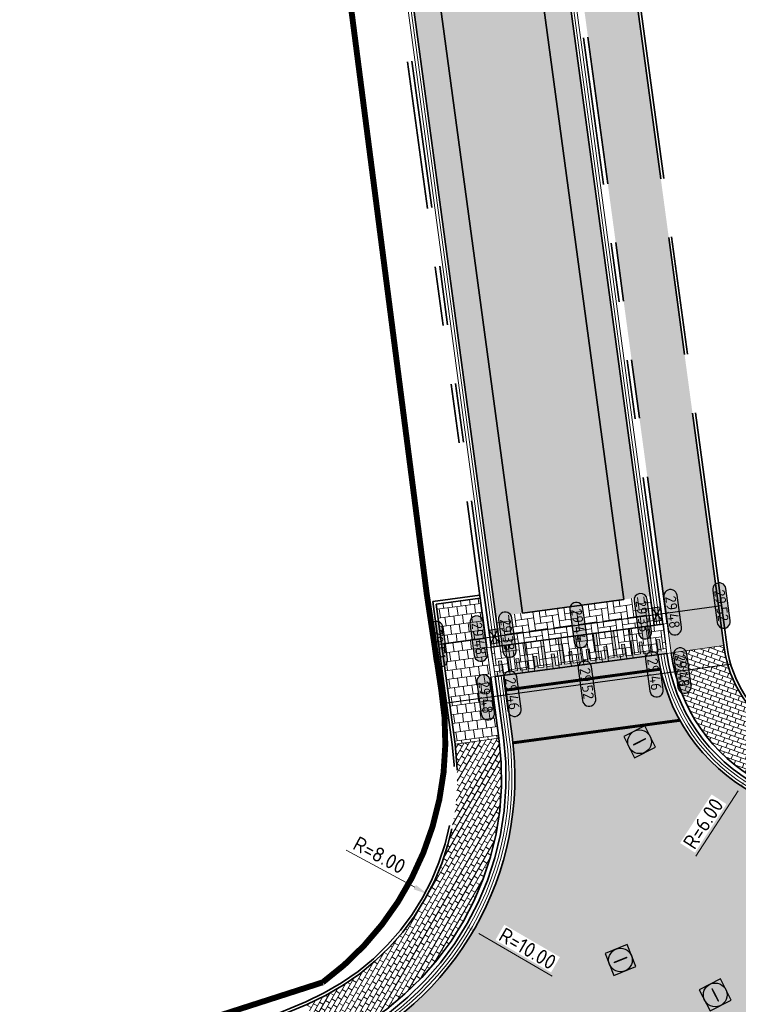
# Model space of a CAD drawing. Header units: metres. Extents: x 199937 to 201628, y 374508 to 375260.
# Tile 29 of 183: x 201146 to 201170, y 374633 to 374666. Entities that reach past the tile are written whole.
import ezdxf
from ezdxf.enums import TextEntityAlignment as Align

# ---------------------------------------------------------------- set-up
doc = ezdxf.new("R2010")
doc.units = ezdxf.units.M
for name, pattern in [('VH-OPSLUITBAND_100X200', [16, 8, -2, 4, -2]), ('VH-OPSLUITBAND_150X250', [24, 16, -2, 4, -2]), ('VH-TROTTOIRBAND_130-150', [15, 5, -2, 2, -2, 2, -2]), ('VW-5050_STREEP', [1, 0.5, -0.5]), ('XX-PROJECTGRENS', [18, 12, -3, 0, -3])]:
    doc.linetypes.add(name, pattern=pattern)
for name, color, linetype, lineweight in [('031___CL_DREMPEL TALUD', 250, 'Continuous', 18), ('N-WE-OG-HOOGTELIJN-G', 7, 'Continuous', 25), ('N-WE-RI-ITR_RIOOLPUT-S', 84, 'Continuous', 25), ('N-WE-RI-KOLK-S', 7, 'Continuous', 25), ('N-WE-RI-VWA_RIOOLPUT-S', 20, 'Continuous', 25), ('N-WE-VH-DREMPEL-G', 30, 'Continuous', 35), ('N-WE-VH-DWARSHELLING-S', 7, 'Continuous', 25), ('N-WE-VH-GOOT-G', 170, 'Continuous', 35), ('N-WE-VH-KANTOPSLUITING_OPSLUITBAND_100X200-G', 150, 'VH-OPSLUITBAND_100X200', 35), ('N-WE-VH-KANTOPSLUITING_OPSLUITBAND_150X250-G', 150, 'VH-OPSLUITBAND_150X250', 35), ('N-WE-VH-KANTOPSLUITING_TROTTOIRBAND_130 150-G', 210, 'VH-TROTTOIRBAND_130-150', 35), ('N-WE-VH-KANTOPSLUITING_VERLOOPBAND-S', 251, 'Continuous', 25), ('N-WE-VH-KANTVERHARDING_STREKLAAG-G', 60, 'Continuous', 18), ('N-WE-VH-VERHARDING_BETONSTRAATSTEEN-G', 252, 'Continuous', 35), ('N-WE-VH-VERHARDING_TEGEL-A', 252, 'Continuous', 18), ('N-WE-VH-VERHARDING_TEGEL-G', 252, 'Continuous', 35), ('N-WE-VW-MARKERING-V', 7, 'Continuous', 18), ('N-WE-VW-MARKERING_DWARS_OVERSTEEK_KANALISATIESTREEP50-G', 7, 'VW-5050_STREEP', 13), ('X-XX-AL-HOOGTELABEL-S', 7, 'Continuous', 25), ('X-XX-AL-M-200', 7, 'Continuous', 18)]:
    doc.layers.add(name, color=color, linetype=linetype, lineweight=lineweight)
doc.layers.add('N-WE-KG-GRENS_PROJECT-G', color=7, linetype='XX-PROJECTGRENS', lineweight=35, transparency=0.45)
doc.layers.add('N-WE-VH-VERHARDING_BETONSTRAATSTEEN_HEIDE-A', color=7, linetype='Continuous', lineweight=0, true_color=0x986657)
doc.layers.add('N-WE-VH-VERHARDING_BETONSTRAATSTEEN_ROOD-A', color=7, linetype='Continuous', lineweight=0, true_color=0xa92c0a)
doc.layers.add('X-XX-AL-HULPLIJN-G', color=7, linetype='Continuous', lineweight=18, plot=False)
doc.styles.add('NLCS-ISO', font='NLCS-ISO.ttf')
doc.styles.add('NLCS-ISO-ANNOTATIEF-T18', font='NLCS-ISO.ttf', dxfattribs={"height": 1.8})
doc.styles.add('NLCS-ISO-M200-T25', font='NLCS-ISO.ttf', dxfattribs={"height": 0.5})
doc.dimstyles.new('NLCS-M200-T25-PIJL_L2_H1', dxfattribs={"dimscale": 0.2, "dimtxt": 2.5, "dimasz": 2.5, "dimexe": 2, "dimexo": 2, "dimgap": 0.7, "dimtad": 1, "dimzin": 0, "dimdsep": 46, "dimtxsty": 'NLCS-ISO-M200-T25', "dimcen": 0, "dimdle": 2, "dimclrd": 256, "dimclre": 256, "dimclrt": 256, "dimadec": 1, "dimazin": 0, "dimtfac": 1, "dimtdec": 3, "dimtofl": 0, "dimtmove": 0, "dimatfit": 3, "dimfxl": 2, "dimfxlon": 1, "dimtfillclr": 256, "dimtolj": 1, "dimtzin": 0, "dimlwd": -1, "dimlwe": -1, "dimarcsym": 0})

# ---------------------------------------------------------------- blocks, each defined once
blk = doc.blocks.new('*U251')
at = {"flags": 128}
for points in [[(-2.74999999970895, -0.0999999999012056), (-2.74999999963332, -0.4999999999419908)], [(-2.649999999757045, -0.09999999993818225), (-2.649999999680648, -0.4999999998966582)], [(-2.649999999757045, -0.09999999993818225), (-2.449999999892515, -0.09999999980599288)], [(-2.449999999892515, -0.09999999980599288), (-2.449999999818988, -0.9999999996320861)], [(-2.349999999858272, -0.0999999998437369), (-2.349999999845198, -0.9999999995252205)], [(-2.349999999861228, -0.100000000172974), (-2.149999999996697, -0.1000000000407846)], [(-2.149999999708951, -0.09999999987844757), (-2.14999999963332, -0.4999999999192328)], [(-2.049999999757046, -0.09999999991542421), (-2.049999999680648, -0.4999999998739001)], [(-2.049999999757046, -0.09999999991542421), (-1.849999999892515, -0.09999999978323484)], [(-1.849999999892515, -0.09999999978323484), (-1.849999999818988, -0.9999999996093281)], [(-1.749999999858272, -0.09999999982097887), (-1.749999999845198, -0.9999999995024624)], [(-1.749999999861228, -0.100000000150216), (-1.549999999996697, -0.1000000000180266)], [(-1.54999999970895, -0.09999999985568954), (-1.54999999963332, -0.4999999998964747)], [(-1.449999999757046, -0.09999999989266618), (-1.449999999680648, -0.4999999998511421)], [(-1.449999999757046, -0.09999999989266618), (-1.249999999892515, -0.09999999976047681)], [(-1.249999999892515, -0.09999999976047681), (-1.249999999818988, -0.99999999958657)], [(-1.149999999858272, -0.09999999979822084), (-1.149999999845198, -0.9999999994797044)], [(-1.149999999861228, -0.1000000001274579), (-0.9499999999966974, -0.09999999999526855)], [(-0.9499999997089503, -0.09999999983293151), (-0.9499999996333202, -0.4999999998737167)], [(-0.8499999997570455, -0.09999999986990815), (-0.6499999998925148, -0.09999999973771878)], [(-0.8499999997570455, -0.09999999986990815), (-0.849999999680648, -0.4999999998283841)], [(-0.6499999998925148, -0.09999999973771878), (-0.6499999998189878, -0.999999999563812)], [(-0.5499999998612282, -0.1000000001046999), (-0.3499999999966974, -0.09999999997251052)], [(-0.5499999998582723, -0.09999999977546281), (-0.5499999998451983, -0.9999999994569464)], [(-0.3499999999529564, -0.09999999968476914), (-0.3499999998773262, -0.4999999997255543)], [(-0.2500000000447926, -0.1000000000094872), (-0.05000000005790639, -0.1000000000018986)], [(-0.2500000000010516, -0.09999999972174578), (-0.249999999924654, -0.4999999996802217)], [(-0.05000000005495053, -0.09999999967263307), (-0.04999999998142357, -0.9999999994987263)], [(0.04999999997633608, -0.1000000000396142), (0.2499999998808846, -0.1000000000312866)], [(0.04999999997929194, -0.0999999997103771), (0.04999999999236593, -0.9999999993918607)], [(0.249999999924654, -0.09999999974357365), (0.2500000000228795, -0.4999999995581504)], [(0.3499999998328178, -0.1000000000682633), (0.5499999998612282, -0.1000000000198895)], [(0.3499999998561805, -0.09999999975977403), (0.3500000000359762, -0.4999999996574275)], [(0.549999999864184, -0.09999999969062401), (0.549999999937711, -0.9999999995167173)], [(0.6499999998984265, -0.09999999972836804), (0.6499999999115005, -0.9999999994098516)], [(0.6499999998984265, -0.09999999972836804), (0.849999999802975, -0.09999999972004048)], [(0.8499999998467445, -0.09999999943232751), (0.8499999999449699, -0.4999999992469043)], [(0.9499999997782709, -0.09999999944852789), (0.9499999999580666, -0.4999999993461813)], [(0.9499999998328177, -0.0999999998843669), (1.149999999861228, -0.09999999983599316)], [(1.149999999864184, -0.09999999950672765), (1.149999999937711, -0.9999999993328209)], [(1.249999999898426, -0.09999999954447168), (1.449999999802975, -0.09999999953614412)], [(1.249999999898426, -0.09999999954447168), (1.2499999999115, -0.9999999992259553)], [(1.449999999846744, -0.09999999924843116), (1.44999999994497, -0.499999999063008)], [(1.549999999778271, -0.09999999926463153), (1.549999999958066, -0.499999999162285)], [(1.549999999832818, -0.09999999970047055), (1.749999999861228, -0.0999999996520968)], [(1.749999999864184, -0.0999999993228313), (1.749999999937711, -0.9999999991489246)], [(1.849999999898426, -0.09999999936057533), (2.049999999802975, -0.09999999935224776)], [(1.849999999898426, -0.09999999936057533), (1.8499999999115, -0.9999999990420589)], [(2.049999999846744, -0.0999999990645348), (2.04999999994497, -0.4999999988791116)], [(2.149999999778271, -0.09999999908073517), (2.149999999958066, -0.4999999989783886)], [(2.149999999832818, -0.09999999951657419), (2.349999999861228, -0.09999999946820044)], [(2.349999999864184, -0.09999999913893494), (2.349999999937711, -0.9999999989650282)], [(2.449999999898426, -0.09999999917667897), (2.649999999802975, -0.09999999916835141)], [(2.449999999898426, -0.09999999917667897), (2.4499999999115, -0.9999999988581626)], [(2.649999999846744, -0.09999999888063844), (2.64999999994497, -0.4999999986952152)], [(2.749999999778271, -0.09999999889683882), (2.749999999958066, -0.4999999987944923)], [(-2.649999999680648, -0.4999999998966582), (-2.749999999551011, -0.4999999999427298)], [(-2.049999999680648, -0.4999999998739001), (-2.149999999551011, -0.4999999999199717)], [(-1.449999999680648, -0.4999999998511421), (-1.549999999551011, -0.4999999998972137)], [(-0.849999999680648, -0.4999999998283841), (-0.9499999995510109, -0.4999999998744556)], [(-0.249999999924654, -0.4999999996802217), (-0.3499999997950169, -0.4999999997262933)], [(0.3500000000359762, -0.4999999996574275), (0.2500000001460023, -0.4999999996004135)], [(0.9499999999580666, -0.4999999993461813), (0.8500000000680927, -0.4999999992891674)], [(1.549999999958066, -0.499999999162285), (1.450000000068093, -0.499999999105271)], [(2.149999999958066, -0.4999999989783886), (2.050000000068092, -0.4999999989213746)], [(2.749999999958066, -0.4999999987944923), (2.650000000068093, -0.4999999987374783)], [(-2.449999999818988, -0.9999999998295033), (-2.349999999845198, -0.9999999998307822)], [(-1.849999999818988, -0.9999999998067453), (-1.749999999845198, -0.9999999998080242)], [(-1.249999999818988, -0.9999999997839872), (-1.149999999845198, -0.9999999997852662)], [(-0.6499999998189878, -0.9999999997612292), (-0.5499999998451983, -0.9999999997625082)], [(-0.04999999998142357, -0.9999999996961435), (0.04999999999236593, -0.9999999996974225)], [(0.549999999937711, -0.9999999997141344), (0.6499999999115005, -0.9999999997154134)], [(1.149999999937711, -0.9999999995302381), (1.2499999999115, -0.9999999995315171)], [(1.749999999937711, -0.9999999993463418), (1.8499999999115, -0.9999999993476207)], [(2.349999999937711, -0.9999999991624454), (2.4499999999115, -0.9999999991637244)]]:
    blk.add_lwpolyline(points, dxfattribs=at)
blk = doc.blocks.new('SVH-VERLOOPBAND_TROTTOIRBAND 130 150X250 HD_OPSLUITBAND 150X250 HD_L1000_LINKS-MM')
at = {"linetype": 'Continuous', "lineweight": 0}
blk.add_lwpolyline([(0, 0), (-1000, 1.13686837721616e-13), (-1000, 150.0000000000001), (0, 150)], close=True, dxfattribs=at)
blk.add_lwpolyline([(0, 20), (-100, 20), (-900, 1.13686837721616e-13)], dxfattribs=at)
blk = doc.blocks.new('SVH-VERLOOPBAND_TROTTOIRBAND 130 150X250 HD_OPSLUITBAND 150X250 HD_L1000_RECHTS-MM')
at = {"linetype": 'Continuous', "lineweight": 0}
blk.add_lwpolyline([(0, 0), (1000, 1.13686837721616e-13), (1000, 150.0000000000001), (0, 150)], close=True, dxfattribs=at)
blk.add_lwpolyline([(0, 20), (100, 20), (900, 1.13686837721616e-13)], dxfattribs=at)
blk = doc.blocks.new('*U283')
h = blk.add_hatch(color=253)
h.dxf.hatch_style = 1
edge = h.paths.add_edge_path()
edge.add_line((2.726055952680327, 1.132202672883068), (-2.726055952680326, 1.132202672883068))
edge.add_arc((-2.726055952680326, 0), 1.132202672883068, 90, 270)
edge.add_line((-2.726055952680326, -1.132202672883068), (2.726055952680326, -1.132202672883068))
edge.add_arc((2.726055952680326, 3.697785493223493e-32), 1.132202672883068, 270, 450)
blk.add_lwpolyline([(2.726055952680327, 1.132202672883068), (-2.726055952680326, 1.132202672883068, 0.9999999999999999), (-2.726055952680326, -1.132202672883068), (2.726055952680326, -1.132202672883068, 0.9999999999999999)], format="xyb", close=True)
at = {"style": 'NLCS-ISO-ANNOTATIEF-T18'}
blk.add_attdef('HGT', text='', height=1.8, dxfattribs=at).set_placement((-0.002853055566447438, -0.0004570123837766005), align=Align.MIDDLE_CENTER)
blk = doc.blocks.new('*U348')
blk.add_solid([(0, 0), (2.6287279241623, 0.25), (5.2574558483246, 0)])
blk = doc.blocks.new('*U349')
blk.add_solid([(3, 0), (3, 0.25), (1.20001762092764, 0)])
blk = doc.blocks.new('SRI-PUT_INSPECTIE-SO')
at = {"lineweight": -3, "flags": 128}
blk.add_lwpolyline([(-1.999999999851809, -2.000000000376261), (2.000000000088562, -2.000000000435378), (2.000000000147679, 1.999999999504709), (-2.00000000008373, 1.999999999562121)], close=True, dxfattribs=at)
at = {"lineweight": -3, "ltscale": 1.5}
blk.add_circle((0, -7.105427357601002e-14), 1.999999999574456, dxfattribs=at)
at = {"ltscale": 0.1, "style": 'NLCS-ISO'}
blk.add_text('I', height=2.5, dxfattribs=at).set_placement((-0.002795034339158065, -0.007140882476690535), align=Align.MIDDLE_CENTER)
blk = doc.blocks.new('*D473')
at = {"layer": 'Defpoints', "color": 0, "transparency": 16777216}
for p in [(201152.4734669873, 374640.2558292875), (201161.1156386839, 374635.2246390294)]:
    blk.add_point(p, dxfattribs=at)
at = {"layer": 'X-XX-AL-M-200', "transparency": 16777216}
blk.add_line((201164.0366926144, 374633.524096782), (201161.5477472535, 374634.9730795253), dxfattribs=at)
blk.add_solid([(201161.5896738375, 374635.0450976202), (201161.5058206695, 374634.9010614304), (201161.1156386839, 374635.2246390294)], dxfattribs=at)
at = {"layer": 'X-XX-AL-M-200', "transparency": 16777216, "insert": (201163.2044906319, 374634.4598530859), "char_height": 0.5, "attachment_point": 5, "rotation": 329.7934326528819, "style": 'NLCS-ISO-M200-T25', "bg_fill": 3, "box_fill_scale": 1.1, "bg_fill_color": 256, "bg_fill_true_color": 13158600, "bg_fill_transparency": 0}
blk.add_mtext('\\A1;R=10.00', dxfattribs=at)
blk = doc.blocks.new('*D474')
at = {"layer": 'Defpoints', "color": 0, "transparency": 16777216}
for p in [(201173.8554763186, 374645.2435519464), (201170.5933849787, 374640.2078037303)]:
    blk.add_point(p, dxfattribs=at)
at = {"layer": 'X-XX-AL-M-200', "transparency": 16777216}
blk.add_line((201168.8916606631, 374637.5808217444), (201170.3215440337, 374639.7881580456), dxfattribs=at)
blk.add_solid([(201170.2516030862, 374639.8334648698), (201170.3914849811, 374639.7428512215), (201170.5933849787, 374640.2078037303)], dxfattribs=at)
at = {"layer": 'X-XX-AL-M-200', "transparency": 16777216, "insert": (201169.1433582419, 374638.6867029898), "char_height": 0.5, "attachment_point": 5, "rotation": 57.065365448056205, "style": 'NLCS-ISO-M200-T25', "bg_fill": 3, "box_fill_scale": 1.1, "bg_fill_color": 256, "bg_fill_true_color": 13158600, "bg_fill_transparency": 0}
blk.add_mtext('\\A1;R=6.00', dxfattribs=at)
blk = doc.blocks.new('*D480')
at = {"layer": 'Defpoints', "color": 0, "transparency": 16777216}
for p in [(201152.4734651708, 374640.2558296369), (201159.8259583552, 374636.2981309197)]:
    blk.add_point(p, dxfattribs=at)
at = {"layer": 'X-XX-AL-M-200', "transparency": 16777216}
blk.add_line((201157.0698747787, 374637.7816750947), (201159.3856894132, 374636.535118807), dxfattribs=at)
blk.add_solid([(201159.4251873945, 374636.608496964), (201159.346191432, 374636.4617406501), (201159.8259583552, 374636.2981309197)], dxfattribs=at)
at = {"layer": 'X-XX-AL-M-200', "transparency": 16777216, "insert": (201158.1924981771, 374637.6203006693), "char_height": 0.5, "attachment_point": 5, "rotation": 331.707316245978, "style": 'NLCS-ISO-M200-T25', "bg_fill": 3, "box_fill_scale": 1.1, "bg_fill_color": 256, "bg_fill_true_color": 13158600, "bg_fill_transparency": 0}
blk.add_mtext('\\A1;R=8.00', dxfattribs=at)
blk = doc.blocks.new('N-SRI-KOLK_STRAAT_450X300-SO')
h = blk.add_hatch(color=256)
h.dxf.hatch_style = 1
h.paths.add_polyline_path([(-7.127631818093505e-14, 0.7499999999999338), (-1.125000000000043, 1.49999999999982), (-1.125000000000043, 4.75175454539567e-14)])
h.paths.add_polyline_path([(1.1249999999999, 4.75175454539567e-14), (1.1249999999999, 1.49999999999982), (-7.122080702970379e-14, 0.7499999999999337)])
for p, q in [((-1.125000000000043, 4.75175454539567e-14), (1.1249999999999, 1.49999999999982)), ((1.1249999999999, 4.75175454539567e-14), (-1.125000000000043, 1.49999999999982))]:
    blk.add_line(p, q)
at = {"flags": 128}
blk.add_lwpolyline([(-1.125000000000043, 4.75175454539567e-14), (1.1249999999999, 4.75175454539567e-14), (1.1249999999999, 1.49999999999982), (-1.125000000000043, 1.49999999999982)], close=True, dxfattribs=at)

msp = doc.modelspace()

# ---------------------------------------------------------------- hatches: boundary and pattern name
at = {"layer": 'N-WE-VH-VERHARDING_BETONSTRAATSTEEN_HEIDE-A', "true_color": 0x986657}
h = msp.add_hatch(dxfattribs=at)
h.set_pattern_fill('AVH-HEI_BSS_KEIFRMT_KEPER-SO', color=25, scale=2, angle=187.70384062, pattern_type=2)
h.set_pattern_definition([(187.70384062, (0, 0), (-0.1799535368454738, -0.2362556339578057), [0.63, -0.21]), (97.70384061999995, (0.05630209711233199, -0.4162091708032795), (-0.1799535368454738, -0.2362556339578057), [0.63, -0.21])])
h.paths.add_polyline_path([(201152.5260424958, 374755.996561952), (201151.6341551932, 374755.8759923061), (201166.4524453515, 374646.260966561), (201167.3443326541, 374646.3815362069)])
h = msp.add_hatch(dxfattribs=at)
h.set_pattern_fill('AVH-HEI_BSS_KEIFRMT_KEPER-SO', color=25, scale=2, angle=187.70384062, pattern_type=2)
h.set_pattern_definition([(187.70384062, (201161.8369723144, 374645.6370245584), (-0.1799535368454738, -0.2362556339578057), [0.63, -0.21]), (97.70384061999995, (201161.8932744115, 374645.2208153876), (-0.1799535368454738, -0.2362556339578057), [0.63, -0.21])])
h.paths.add_polyline_path([(201148.2078652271, 374755.4128098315), (201147.3159779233, 374755.2922401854), (201162.134268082, 374645.6772144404), (201163.0261553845, 374645.7977840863)])
h = msp.add_hatch(dxfattribs=at)
h.set_pattern_fill('AVH-HEI_BSS_KEIFRMT_KEPER-SO', color=25, scale=2, angle=7.698848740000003, pattern_type=2)
h.set_pattern_definition([(7.698848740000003, (201162.134268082, 374645.6772144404), (0.1799741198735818, 0.2362399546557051), [0.63, -0.21]), (277.69884874, (201162.0780022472, 374646.093428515), (0.1799741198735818, 0.2362399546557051), [0.63, -0.21])])
h.paths.add_polyline_path([(201167.4782989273, 374645.3905503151), (201167.3443326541, 374646.3815362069), (201162.134268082, 374645.6772144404), (201162.2682343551, 374644.6862285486)])
at = {"layer": 'N-WE-VH-VERHARDING_BETONSTRAATSTEEN_ROOD-A'}
h = msp.add_hatch(dxfattribs=at)
h.set_pattern_fill('AVH-ROO_BSS_KEIFRMT_KEPER-SO', color=36, scale=2, angle=142.70384062, pattern_type=2)
h.set_pattern_definition([(142.70384062, (0, 0), (-0.294304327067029, -0.03981159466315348), [0.63, -0.21]), (52.70384062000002, (-0.2544927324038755, -0.3341159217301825), (-0.294304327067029, -0.03981159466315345), [0.63, -0.21])])
h.paths.add_polyline_path([(201151.6341551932, 374755.8759923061), (201148.2078652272, 374755.4128098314), (201163.0261553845, 374645.7977840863), (201166.4524453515, 374646.260966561)])
h = msp.add_hatch(dxfattribs=at)
h.set_pattern_fill('AVH-ROO_BSS_KEIFRMT_KEPER-SO', color=36, scale=2, angle=7.699999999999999, pattern_type=2)
h.set_pattern_definition([(7.699999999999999, (201109.114271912, 374903.0265801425), (0.1799693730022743, 0.2362435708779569), [0.63, -0.21]), (277.7, (201109.0579977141, 374903.4427930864), (0.1799693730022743, 0.2362435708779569), [0.63, -0.21])])
h.paths.add_polyline_path([(201162.1054248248, 374643.6512064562), (201167.9095609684, 374644.4397543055), (201167.7755946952, 374645.4307401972), (201161.9709385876, 374644.6460386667)])
h = msp.add_hatch(dxfattribs=at)
h.set_pattern_fill('AVH-ROO_BSS_KEIFRMT_KEPER-SO', color=36, scale=2, angle=-111.34190482, pattern_type=2)
h.set_pattern_definition([(248.65809518, (201178.5606107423, 374635.471504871), (0.1191734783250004, -0.2720251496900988), [0.63, -0.21]), (158.65809518, (201178.9518093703, 374635.3186531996), (0.1191734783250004, -0.2720251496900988), [0.63, -0.21])])
edge = h.paths.add_edge_path()
edge.add_line((201178.9484412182, 374634.6593549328), (201176.6017083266, 374639.5736128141))
edge.add_arc((201173.8554763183, 374645.2435519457), 6.299999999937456, 187.6988487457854, 295.8432027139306, ccw=False)
edge.add_line((201167.6122652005, 374644.3995644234), (201162.4022006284, 374643.6952426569))
edge.add_line((201162.4022006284, 374643.6952426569), (201162.6806220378, 374641.635681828))
edge.add_arc((201152.4734673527, 374640.255829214), 10.30000000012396, -66.99916666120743, 7.698848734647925, ccw=False)
edge.add_line((201156.4981358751, 374630.7746877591), (201156.4922993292, 374630.7722103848))
edge.add_arc((201112.1980866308, 374735.1348433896), 113.3734380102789, 290.7675342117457, 292.99762899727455, ccw=False)
edge.add_line((201152.3977229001, 374629.1276469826), (201154.2903599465, 374624.0511336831))
edge.add_arc((201031.5091075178, 374943.409835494), 342.1479451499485, 291.0298497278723, 291.7900558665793)
edge.add_arc((201031.5091078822, 374943.4098345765), 342.1479441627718, 291.7900558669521, 295.5261344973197)
at = {"layer": 'N-WE-VH-VERHARDING_TEGEL-A'}
h = msp.add_hatch(dxfattribs=at)
h.set_pattern_fill('AVH-TEGEL_300X300_HALFST-SO', color=256, scale=5, angle=97.7, pattern_type=2)
h.set_pattern_definition([(97.69999999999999, (0, 0), (-0.1888433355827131, 0.2771970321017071), [0.3, -0.3]), (187.7, (0, 0), (0.04019585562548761, -0.2972949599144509), [])])
h.paths.add_polyline_path([(201156.3745629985, 374730.8870366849), (201158.1579000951, 374731.1281263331), (201155.1418802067, 374753.4376185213), (201153.3600862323, 374753.1859621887)])
h.paths.add_polyline_path([(201160.4518837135, 374700.7259580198), (201162.23537305, 374700.9670682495), (201159.2231783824, 374723.248265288), (201157.4398015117, 374723.0071702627)])
h.paths.add_polyline_path([(201163.3119609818, 374693.0035497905), (201161.5284314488, 374692.7624341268), (201168.0582088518, 374644.4598492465), (201169.8419834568, 374644.7009885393)])
h = msp.add_hatch(dxfattribs=at)
h.set_pattern_fill('AVH-TEGEL_300X300_HALFST-SO', color=256, scale=5, angle=97.7, pattern_type=2)
h.set_pattern_definition([(97.69999999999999, (201308.4271173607, 374698.3724360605), (-0.1888433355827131, 0.2771970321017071), [0.3, -0.3]), (187.7, (201308.4271173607, 374698.3724360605), (0.04019585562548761, -0.2972949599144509), [])])
h.paths.add_polyline_path([(201161.9567769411, 374643.6311115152), (201161.8222907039, 374644.6259437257), (201161.5949600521, 374646.3075719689), (201160.1084812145, 374646.1066225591), (201160.4702981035, 374643.4301621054), (201160.7481995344, 374641.3744477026), (201162.2346783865, 374641.575397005)])
h = msp.add_hatch(dxfattribs=at)
h.set_pattern_fill('AVH-TEGEL_150X300_HALFST-SO', color=256, angle=160.44, pattern_type=2)
h.set_pattern_definition([(160.44, (201178.2042618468, 374640.8550843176), (-0.05021907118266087, -0.1413437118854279), []), (250.44, (201178.2042618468, 374640.8550843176), (0.2826874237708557, -0.1004381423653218), [0.15, -0.15]), (250.44, (201178.0629181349, 374640.9053033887), (0.2826874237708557, -0.1004381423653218), [-0.15, 0.15])])
edge = h.paths.add_edge_path()
edge.add_line((201171.7445962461, 374641.7460264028), (201176.2652742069, 374639.9129446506))
edge.add_arc((201173.8554763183, 374645.2435519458), 5.850000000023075, 187.6988487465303, 294.3262115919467, ccw=False)
edge.add_line((201168.0582088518, 374644.4598492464), (201169.8419834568, 374644.7009885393))
edge.add_arc((201173.855476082, 374645.2435536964), 4.050000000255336, 187.6988737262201, 187.6991735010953)
edge.add_line((201169.8419862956, 374644.7009675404), (201169.8512293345, 374644.6325941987))
edge.add_arc((201173.8153779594, 374645.168535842), 4.000213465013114, 187.6995418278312, 238.8240580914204)
h = msp.add_hatch(dxfattribs=at)
h.set_pattern_fill('AVH-TEGEL_300X300_HALFST-SO', color=256, angle=22.64, pattern_type=2)
h.set_pattern_definition([(22.64, (201343.742815, 375069.87108), (0.2191415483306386, 0.2539231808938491), [0.3, -0.3]), (112.64, (201343.742815, 375069.87108), (-0.2768825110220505, -0.1154819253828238), [])])
edge = h.paths.add_edge_path()
edge.add_arc((201031.6973184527, 374942.9333002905), 342.0855929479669, 291.0281766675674, 291.7904125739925)
edge.add_arc((201031.5091738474, 374943.4096901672), 342.5977854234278, 291.7900545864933, 295.5262963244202)
edge.add_line((201179.1432272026, 374634.2536957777), (201180.0428817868, 374634.690298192))
edge.add_arc((200968.3526164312, 375069.2308085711), 483.3613799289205, 295.9734394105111, 297.2835960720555)
edge.add_arc((201394.833831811, 374234.0753689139), 454.3945419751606, 116.02527409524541, 116.8048629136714, ccw=False)
edge.add_line((201195.4602397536, 374642.3945707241), (201196.1183911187, 374641.0466698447))
edge.add_arc((201394.8338318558, 374234.0753688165), 452.8945420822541, 116.0252740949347, 116.8040713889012)
edge.add_arc((200976.6574131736, 375052.8811918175), 466.5238164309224, 295.8227755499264, 297.29679027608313, ccw=False)
edge.add_arc((201032.199129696, 374941.7112321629), 342.2649047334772, 290.9584425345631, 295.5597476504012, ccw=False)
edge.add_arc((201046.5526907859, 374923.7370535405), 320.421680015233, 287.07479110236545, 289.7111661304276, ccw=False)
edge.add_line((201140.6348303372, 374617.4388262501), (201135.7870254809, 374615.8900211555))
edge.add_line((201135.7870254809, 374615.8900211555), (201135.3396555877, 374617.3217864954))
edge.add_line((201135.3396555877, 374617.3217864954), (201140.1863428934, 374618.8702345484))
edge.add_arc((201046.3276961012, 374924.4406860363), 319.6603610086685, 287.0747996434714, 289.5904722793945)
edge.add_line((201153.5081881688, 374623.2844333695), (201154.4468717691, 374623.6292131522))
h = msp.add_hatch(dxfattribs=at)
h.set_pattern_fill('AVH-TEGEL_150X300_HALFST-SO', color=256, angle=59.99999999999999, pattern_type=2)
h.set_pattern_definition([(59.99999999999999, (201308.4271173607, 374698.3724360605), (-0.1299038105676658, 0.07500000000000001), []), (150, (201308.4271173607, 374698.3724360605), (-0.15, -0.2598076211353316), [0.15, -0.15]), (150, (201308.5021173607, 374698.5023398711), (-0.15, -0.2598076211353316), [-0.15, 0.15])])
h.paths.add_polyline_path([(201162.2346783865, 374641.575397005), (201160.7481995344, 374641.3744477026, -0.3379705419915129), (201155.7365928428, 374632.569833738), (201156.3227832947, 374631.18911626, 0.3379705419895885)])
at = {"layer": 'N-WE-VW-MARKERING-V'}
h = msp.add_hatch(color=256, dxfattribs=at)
h.dxf.hatch_style = 1
h.paths.add_polyline_path([(201164.9228159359, 374645.0450877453), (201164.8237173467, 374645.031691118), (201164.9442869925, 374644.1398038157), (201164.7460898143, 374644.1130105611), (201164.6925033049, 374644.5094049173), (201164.5934047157, 374644.4960082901), (201164.6469912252, 374644.0996139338), (201164.4487940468, 374644.0728206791), (201164.3282244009, 374644.9647079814), (201164.2291258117, 374644.9513113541), (201164.3496954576, 374644.0594240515), (201164.1514982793, 374644.0326307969), (201164.09791177, 374644.4290251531), (201163.9988131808, 374644.4156285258), (201164.0523996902, 374644.0192341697), (201163.8542025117, 374643.992440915), (201163.7336328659, 374644.8843282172), (201163.6345342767, 374644.87093159), (201163.7551039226, 374643.9790442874), (201163.5569067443, 374643.9522510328), (201163.503320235, 374644.348645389), (201163.4042216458, 374644.3352487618), (201163.4578081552, 374643.9388544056), (201163.2596109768, 374643.9120611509), (201163.1390413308, 374644.8039484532), (201163.0399427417, 374644.7905518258), (201163.1605123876, 374643.8986645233), (201162.9623152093, 374643.8718712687), (201162.9087287, 374644.2682656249), (201162.8096301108, 374644.2548689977), (201162.8632166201, 374643.8584746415), (201162.6650194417, 374643.8316813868), (201162.5444497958, 374644.7235686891), (201162.4453512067, 374644.7101720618), (201162.5659208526, 374643.8182847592), (201162.3677236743, 374643.7914915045), (201162.3141371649, 374644.1878858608), (201162.2150385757, 374644.1744892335), (201162.2686250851, 374643.7780948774), (201162.0915082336, 374643.7541513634), (201162.1049048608, 374643.6550527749), (201167.9095609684, 374644.4397543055), (201167.896164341, 374644.5388528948), (201167.7190474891, 374644.5149093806), (201167.6654609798, 374644.9113037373), (201167.5663623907, 374644.8979071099), (201167.6199489, 374644.5015127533), (201167.4217517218, 374644.4747194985), (201167.3011820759, 374645.3666068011), (201167.2020834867, 374645.3532101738), (201167.3226531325, 374644.4613228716), (201167.1244559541, 374644.4345296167), (201167.0708694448, 374644.8309239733), (201166.9717708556, 374644.817527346), (201167.025357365, 374644.4211329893), (201166.8271601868, 374644.3943397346), (201166.7065905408, 374645.2862270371), (201166.6074919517, 374645.2728304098), (201166.7280615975, 374644.3809431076), (201166.529864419, 374644.3541498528), (201166.4762779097, 374644.7505442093), (201166.3771793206, 374644.737147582), (201166.4307658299, 374644.3407532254), (201166.2325686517, 374644.3139599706), (201166.1119990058, 374645.2058472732), (201166.0129004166, 374645.1924506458), (201166.1334700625, 374644.3005633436), (201165.935272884, 374644.2737700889), (201165.8816863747, 374644.6701644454), (201165.7825877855, 374644.656767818), (201165.8361742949, 374644.2603734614), (201165.6379771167, 374644.2335802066), (201165.5174074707, 374645.1254675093), (201165.4183088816, 374645.1120708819), (201165.5388785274, 374644.2201835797), (201165.3406813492, 374644.1933903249), (201165.2870948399, 374644.5897846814), (201165.1879962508, 374644.576388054), (201165.2415827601, 374644.1799936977), (201165.0433855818, 374644.153200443)])

# ---------------------------------------------------------------- linework, layer by layer
at = {"layer": 'N-WE-KG-GRENS_PROJECT-G', "const_width": 0.2}
msp.add_lwpolyline([(201308.1539999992, 374697.6950000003), (201289.9872137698, 374686.0641628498, -0.03908610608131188), (201266.9247854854, 374673.1401875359), (201200.0909166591, 374642.7392263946), (201176.1845119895, 374630.6280919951), (201154.8964641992, 374621.6288118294), (201134.1905557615, 374615.0265156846, 0.2220427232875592), (201130.94962929, 374609.665687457), (201131.6340984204, 374605.6972410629), (201128.5637643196, 374605.4626498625), (201127.0765726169, 374611.0851538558), (201121.9339583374, 374614.7862823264), (201115.1763222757, 374614.7237382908), (201114.6444702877, 374618.6329530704), (201122.1842411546, 374622.3545302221), (201156.2725108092, 374633.3179658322, 0.2828101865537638), (201160.2803696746, 374643.2145036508), (201159.7898374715, 374646.4557134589), (201145.3138937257, 374758.5632757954), (201142.007547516, 374758.3458555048), (201141.3871207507, 374761.365740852)], format="xyb", dxfattribs=at)
at = {"layer": 'N-WE-OG-HOOGTELIJN-G'}
for points in [[(201160.1903570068, 374644.7545079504), (201169.7594667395, 374646.0577886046)], [(201160.4582896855, 374642.7725351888), (201170.0281393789, 374644.0759166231)]]:
    msp.add_lwpolyline(points, dxfattribs=at)
at = {"layer": 'N-WE-VH-DREMPEL-G'}
for points in [[(201167.7755946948, 374645.4307401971), (201161.9709385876, 374644.6460386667)], [(201167.9095609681, 374644.4397543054), (201162.1049048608, 374643.6550527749)]]:
    msp.add_lwpolyline(points, dxfattribs=at)
at = {"layer": 'N-WE-VH-GOOT-G'}
for points in [[(201167.4782989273, 374645.3905503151), (201152.3920762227, 374756.9875478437)], [(201162.2682343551, 374644.6862285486), (201148.4097362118, 374747.2014050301)]]:
    msp.add_lwpolyline(points, dxfattribs=at)
for points in [[(201176.6017083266, 374639.5736128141, -0.5103190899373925), (201167.6122652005, 374644.3995644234)], [(201156.4981358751, 374630.7746877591, 0.3379854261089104), (201162.6806220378, 374641.635681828), (201162.4022006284, 374643.6952426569)], [(201158.5167116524, 374625.7082697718, 0.01630316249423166), (201178.9484412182, 374634.6593549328)]]:
    msp.add_lwpolyline(points, format="xyb", dxfattribs=at)
at = {"layer": 'N-WE-VH-KANTOPSLUITING_OPSLUITBAND_100X200-G'}
for points in [[(201176.2652742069, 374639.9129446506), (201171.7445962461, 374641.7460264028, -0.2268412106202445), (201169.8512293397, 374644.6325941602), (201153.5751883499, 374765.026264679), (201146.8347353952, 374814.7016388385, -0.3838960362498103), (201149.8496438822, 374819.1253212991), (201151.4372163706, 374819.5129427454), (201151.0103311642, 374821.261543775)], [(201176.389066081, 374639.9706568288), (201171.7895989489, 374641.8356866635, -0.2263080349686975), (201169.9503275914, 374644.6459932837), (201153.674286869, 374765.0396618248), (201146.9338273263, 374814.7150846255, -0.3838960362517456), (201149.8733631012, 374819.0281750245), (201151.5580790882, 374819.4395150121), (201151.1074781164, 374821.285260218)], [(201355.4795011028, 374611.9602068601), (201315.0321825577, 374695.944891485, 0.4516824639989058), (201307.8080690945, 374697.971234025), (201290.2437182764, 374686.5878675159, -0.03056330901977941), (201264.0907791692, 374672.2032623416), (201239.3376742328, 374660.8773905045), (201232.8997060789, 374657.9787498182), (201208.0687749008, 374646.6675157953, 0.01068873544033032), (201190.6051295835, 374638.3081030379, -0.006431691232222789), (201179.8700321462, 374632.9417881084, -0.02007967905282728), (201154.624108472, 374622.0905357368, -0.01150386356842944), (201140.6348303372, 374617.4388262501), (201135.7915072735, 374615.8914530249, 0.01824748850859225), (201134.4044826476, 374615.402205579, 0.3386517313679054), (201130.6423225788, 374609.1563250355), (201130.9969871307, 374605.9719296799)], [(201355.3894052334, 374611.9168163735), (201314.9420866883, 374695.9015009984, 0.4516824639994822), (201307.8624554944, 374697.8873166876), (201290.2976402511, 374686.5036491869, -0.03056452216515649), (201264.1329603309, 374672.1125917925), (201239.3790054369, 374660.7863310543), (201232.9409609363, 374657.8876559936), (201208.1101212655, 374646.576463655, 0.01068856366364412), (201190.6506074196, 374638.2190415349, -0.006431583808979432), (201179.9133844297, 374632.851673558, -0.02008064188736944), (201154.6588610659, 374621.996762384, -0.01150427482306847), (201140.6647288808, 374617.3433988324), (201135.8216246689, 374615.7960955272, 0.01825161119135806), (201134.4411654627, 374615.3091767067, 0.3386517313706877), (201130.7417080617, 374609.1673941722), (201131.0963726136, 374605.9829988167)], [(201118.3025589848, 374619.4090223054), (201122.1972523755, 374621.5294639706), (201132.9516647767, 374624.8733030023), (201137.8186263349, 374626.4282283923, 0.01144285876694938), (201151.3586311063, 374630.9265922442, 0.01049526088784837), (201155.697518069, 374632.6618835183, 0.3379705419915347), (201160.6491009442, 374641.3610510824), (201160.3711995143, 374643.4167654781), (201159.995985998, 374646.192324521), (201161.5815634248, 374646.4066705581)], [(201118.3225159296, 374619.3060273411), (201122.2363849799, 374621.4369090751), (201132.981727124, 374624.7779279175), (201137.8485181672, 374626.3327988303, 0.01144303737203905), (201151.3930676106, 374630.832705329, 0.0104970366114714), (201155.7365928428, 374632.569833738, 0.3379705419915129), (201160.7481995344, 374641.3744477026), (201160.4702981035, 374643.4301621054), (201160.1084812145, 374646.1066225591), (201161.5949600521, 374646.3075719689)]]:
    msp.add_lwpolyline(points, format="xyb", dxfattribs=at)
at = {"layer": 'N-WE-VH-KANTOPSLUITING_OPSLUITBAND_150X250-G'}
for points in [[(201176.4724294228, 374639.8443338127, -0.5104062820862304), (201167.9095609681, 374644.4397543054)], [(201176.4070055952, 374639.979314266, -0.5104062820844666), (201168.0582088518, 374644.4598492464)], [(201152.2417122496, 374629.5497390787, 0.009733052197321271), (201156.3227832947, 374631.18911626, 0.3379705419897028), (201162.2346783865, 374641.575397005), (201161.9567769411, 374643.6311115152)], [(201152.2930233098, 374629.4087896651, 0.009737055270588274), (201156.3792884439, 374631.0501481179, 0.3380345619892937), (201162.3833262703, 374641.595491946), (201162.1054248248, 374643.6512064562)], [(201154.3951655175, 374623.7700196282, 0.003319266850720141), (201158.6280736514, 374625.4297046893, 0.01630291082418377), (201179.0777385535, 374634.388641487)], [(201154.4468717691, 374623.6292131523, 0.003325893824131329), (201158.6837545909, 374625.2904222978, 0.0163038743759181), (201179.1432272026, 374634.2536957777)]]:
    msp.add_lwpolyline(points, format="xyb", dxfattribs=at)
at = {"layer": 'N-WE-VH-KANTOPSLUITING_TROTTOIRBAND_130 150-G'}
for points in [[(201161.8228106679, 374644.6220974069), (201146.7360679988, 374756.2229412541)], [(201161.9709385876, 374644.6460386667), (201146.8847158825, 374756.2430361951)], [(201167.7755946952, 374645.4307401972), (201161.3797836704, 374692.742338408)], [(201167.924242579, 374645.4508351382), (201161.528431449, 374692.7624341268)]]:
    msp.add_lwpolyline(points, dxfattribs=at)
at = {"layer": 'N-WE-VH-KANTVERHARDING_STREKLAAG-G'}
for points in [[(201167.5773975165, 374645.4039469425), (201152.4911748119, 374757.000944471)], [(201167.6764961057, 374645.4173435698), (201152.5902734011, 374757.0143410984)], [(201162.0700371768, 374644.659435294), (201148.2115390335, 374747.1746117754)], [(201162.169135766, 374644.6728319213), (201148.3106376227, 374747.1880084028)]]:
    msp.add_lwpolyline(points, dxfattribs=at)
for points in [[(201176.558615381, 374639.6638531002, -0.5103472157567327), (201167.7113637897, 374644.4129610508)], [(201176.5155224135, 374639.7540934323, -0.5103762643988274), (201167.8104623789, 374644.4263576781)], [(201156.4199869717, 374630.9587875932, 0.3379854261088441), (201162.4824248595, 374641.6088885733), (201162.20400345, 374643.6684494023)], [(201156.4590614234, 374630.8667376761, 0.3379854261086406), (201162.5815234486, 374641.6222852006), (201162.3031020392, 374643.6818460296)], [(201158.5538323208, 374625.6154147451, 0.01630316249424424), (201178.9915334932, 374634.5691160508)], [(201158.5909529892, 374625.5225597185, 0.01630316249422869), (201179.0346257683, 374634.4788771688)]]:
    msp.add_lwpolyline(points, format="xyb", dxfattribs=at)
at = {"layer": 'N-WE-VH-VERHARDING_BETONSTRAATSTEEN-G'}
for points in [[(201166.4524453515, 374646.260966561), (201151.6341551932, 374755.8759923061)], [(201163.0261553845, 374645.7977840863), (201148.2078652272, 374755.4128098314)], [(201166.4524453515, 374646.260966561), (201163.0261553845, 374645.7977840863)]]:
    msp.add_lwpolyline(points, dxfattribs=at)
at = {"layer": 'N-WE-VH-VERHARDING_TEGEL-G'}
msp.add_lwpolyline([(201154.4468717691, 374623.6292131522, 0.003325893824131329), (201158.6837545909, 374625.2904222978, 0.0163038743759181), (201179.1432272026, 374634.2536957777), (201180.0428817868, 374634.690298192, 0.005716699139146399), (201189.9231153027, 374639.6441029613, -0.003401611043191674), (201195.4602397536, 374642.3945707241), (201196.1183911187, 374641.0466698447, 0.003398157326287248), (201190.6051295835, 374638.3081030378, -0.006431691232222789), (201179.8700321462, 374632.9417881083, -0.02007967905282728), (201154.624108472, 374622.0905357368, -0.01150386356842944), (201140.6348303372, 374617.4388262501), (201135.7870254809, 374615.8900211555), (201135.3396555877, 374617.3217864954), (201140.1863428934, 374618.8702345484, 0.01097713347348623), (201153.5081881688, 374623.2844333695)], format="xyb", close=True, dxfattribs=at)
at = {"layer": 'N-WE-VW-MARKERING_DWARS_OVERSTEEK_KANALISATIESTREEP50-G', "ltscale": 5, "const_width": 0.1}
for points in [[(201167.6989418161, 374643.9067337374), (201162.469183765, 374643.199749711)], [(201168.3513165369, 374642.1785519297), (201162.7079582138, 374641.4156554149)]]:
    msp.add_lwpolyline(points, dxfattribs=at)
at = {"layer": 'X-XX-AL-HULPLIJN-G'}
for points in [[(201168.0582088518, 374644.4598492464), (201169.8419834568, 374644.7009885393)], [(201160.7481995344, 374641.3744477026), (201162.2346783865, 374641.575397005)]]:
    msp.add_lwpolyline(points, dxfattribs=at)

# ---------------------------------------------------------------- block references
at = {"layer": '031___CL_DREMPEL TALUD', "rotation": 187.6988487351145}
msp.add_blockref('*U251', (201165.0072329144, 374644.0474035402), dxfattribs=at)
at = {"layer": 'N-WE-RI-ITR_RIOOLPUT-S', "xscale": 0.2, "yscale": 0.2, "zscale": 0.2, "rotation": 296.8820870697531}
msp.add_blockref('SRI-PUT_INSPECTIE-SO', (201166.9891376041, 374641.4505951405), dxfattribs=at)
at = {"layer": 'N-WE-RI-KOLK-S', "xscale": 0.2, "yscale": 0.2, "zscale": 0.2}
for p, rotation in [((201167.7282258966, 374645.7811404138), 97.69884873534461), ((201161.9242853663, 374644.9911455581), 277.6988487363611)]:
    msp.add_blockref('N-SRI-KOLK_STRAAT_450X300-SO', p, dxfattribs=dict(at, rotation=rotation))
at = {"layer": 'N-WE-RI-VWA_RIOOLPUT-S', "xscale": 0.2, "yscale": 0.2, "zscale": 0.2}
for p, rotation in [((201166.3439242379, 374634.073861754, 29.36371493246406), 291.9284715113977), ((201169.547909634, 374632.8933943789, 29.36371493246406), 27.02163496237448)]:
    msp.add_blockref('SRI-PUT_INSPECTIE-SO', p, dxfattribs=dict(at, rotation=rotation))
at = {"layer": 'N-WE-VH-DWARSHELLING-S'}
for name, p, rotation in [('*U349', (201166.4270989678, 374647.5680141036), 7.699148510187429), ('*U348', (201161.960290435, 374646.9641756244), 7.698848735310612)]:
    msp.add_blockref(name, p, dxfattribs=dict(at, rotation=rotation))
at = {"layer": 'N-WE-VH-KANTOPSLUITING_VERLOOPBAND-S', "xscale": 0.001, "yscale": 0.001, "zscale": 0.001}
for name, p, rotation in [('SVH-VERLOOPBAND_TROTTOIRBAND 130 150X250 HD_OPSLUITBAND 150X250 HD_L1000_RECHTS-MM', (201167.7755946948, 374645.4307401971), 277.6988487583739), ('SVH-VERLOOPBAND_TROTTOIRBAND 130 150X250 HD_OPSLUITBAND 150X250 HD_L1000_LINKS-MM', (201161.9709385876, 374644.6460386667), 97.69884873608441)]:
    msp.add_blockref(name, p, dxfattribs=dict(at, rotation=rotation))
at = {"layer": 'X-XX-AL-HOOGTELABEL-S', "xscale": 0.2, "yscale": 0.2, "zscale": 0.2, "rotation": 277.7272723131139}
for p, values in [((201169.7594667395, 374646.0577886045), {'HGT': '29.52'}), ((201167.0992304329, 374645.6954733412), {'HGT': '29.38'}), ((201168.1080928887, 374645.8328770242), {'HGT': '29.48'}), ((201164.9247971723, 374645.3993228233), {'HGT': '29.44'}), ((201162.5188162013, 374645.0716362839), {'HGT': '29.38'}), ((201160.1903570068, 374644.7545079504), {'HGT': '29.51'}), ((201161.5513433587, 374644.9398697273), {'HGT': '29.48'}), ((201167.4922424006, 374643.730649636), {'HGT': '29.46'}), ((201168.4358518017, 374643.859052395), {'HGT': '29.48'}), ((201165.2068857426, 374643.4192780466), {'HGT': '29.52'}), ((201162.6880965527, 374643.0762274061), {'HGT': '29.46'}), ((201161.7846272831, 374642.9531779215), {'HGT': '29.48'})]:
    msp.add_blockref('*U283', p, dxfattribs=at).add_auto_attribs(values)

# ---------------------------------------------------------------- next in the draw order: dimensions: what is measured, and where the dimension line sits
at = {"layer": 'X-XX-AL-M-200'}
for center, mpoint, picture, middle in [((201173.8554763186, 374645.2435519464), (201170.5933849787, 374640.2078037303), '*D474', (201169.1433582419, 374638.6867029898)), ((201152.4734669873, 374640.2558292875), (201161.1156386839, 374635.2246390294), '*D473', (201163.2044906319, 374634.4598530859))]:
    dim = msp.add_radius_dim(center=center, mpoint=mpoint, dimstyle='NLCS-M200-T25-PIJL_L2_H1', override={"dimpost": 'R=<>', "dimtfill": 1}, dxfattribs=at)
    dim.commit()
    dim.dimension.update_dxf_attribs({"geometry": picture, "text_midpoint": middle})

# ---------------------------------------------------------------- next in the draw order: dimensions: what is measured, and where the dimension line sits
dim = msp.add_radius_dim(center=(201152.4734651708, 374640.2558296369), mpoint=(201159.8259583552, 374636.2981309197), text='R=8.00', dimstyle='NLCS-M200-T25-PIJL_L2_H1', override={"dimpost": 'R=<>', "dimtfill": 1}, dxfattribs=at)
dim.commit()
dim.dimension.update_dxf_attribs({"geometry": '*D480', "text_midpoint": (201158.007647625, 374637.2768908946), "dimtype": 164})

doc.saveas('drawing.dxf')
